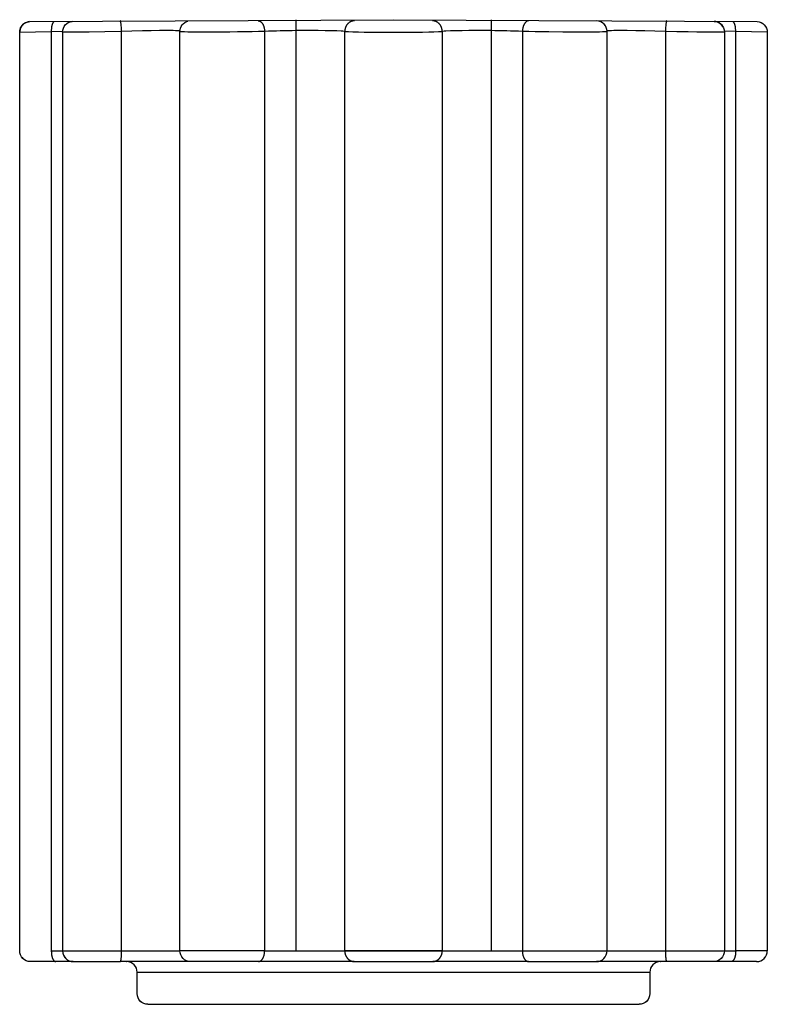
# Model space of a CAD drawing. Header units: millimetres. Extents: x 0 to 350, y 0 to 461.
import ezdxf

# ---------------------------------------------------------------- set-up
doc = ezdxf.new("R2010")
doc.units = ezdxf.units.MM
doc.header["$MEASUREMENT"] = 0
doc.layers.add('Crea2D$visibili$tangenti', color=7, linetype='Continuous', true_color=0x000000)
doc.layers.add('Predefinito', color=7, linetype='Continuous', true_color=0x000000)

msp = doc.modelspace()

# ---------------------------------------------------------------- linework, layer by layer
at = {"layer": 'Crea2D$visibili$tangenti'}
for p, q in [((25.08, 20), (5.01, 20)), ((25.1, 20), (47.17, 20)), ((50.08, 20), (50.11, 20)), ((238.26, 20), (269.99, 20)), ((270.01, 20), (269.99, 20)), ((299.89, 20), (300, 20)), ((344.98, 20), (302.83, 20)), ((60.01, 0), (60.03, 0)), ((60.03, 0), (289.97, 0)), ((289.97, 0), (289.99, 0))]:
    msp.add_line(p, q, dxfattribs=at)
for points in [[(16.01, 460.05), (15.98, 460.02), (15.94, 459.98), (15.91, 459.94), (15.87, 459.91), (15.84, 459.86), (15.81, 459.82), (15.77, 459.78), (15.74, 459.73), (15.71, 459.68), (15.67, 459.63), (15.64, 459.58), (15.61, 459.53), (15.58, 459.47), (15.55, 459.42), (15.52, 459.36), (15.49, 459.3), (15.43, 459.18), (15.37, 459.04), (15.31, 458.91), (15.26, 458.77), (15.21, 458.62), (15.17, 458.47), (15.12, 458.31), (15.08, 458.15), (15.04, 457.99), (15.01, 457.82), (14.97, 457.65), (14.94, 457.48), (14.92, 457.3), (14.89, 457.12), (14.85, 456.77), (14.82, 456.41), (14.81, 456.06), (14.8, 455.71), (14.81, 455.37), (14.81, 25), (14.81, 24.75), (14.82, 24.5), (14.83, 24.25), (14.85, 24), (14.87, 23.76), (14.9, 23.53), (14.93, 23.3), (14.96, 23.07), (15, 22.85), (15.05, 22.64), (15.1, 22.42), (15.15, 22.21), (15.21, 22.01), (15.27, 21.82), (15.34, 21.63), (15.38, 21.53), (15.41, 21.44), (15.48, 21.28), (15.52, 21.2), (15.56, 21.12), (15.6, 21.04), (15.64, 20.97), (15.69, 20.89), (15.73, 20.81), (15.77, 20.76), (15.81, 20.7), (15.85, 20.64), (15.89, 20.59), (15.93, 20.53), (15.98, 20.48), (16.02, 20.43), (16.07, 20.38), (16.11, 20.33), (16.13, 20.31), (16.16, 20.29), (16.18, 20.27), (16.2, 20.26), (16.23, 20.24), (16.25, 20.22), (16.27, 20.2), (16.3, 20.18), (16.32, 20.17), (16.35, 20.15), (16.37, 20.14), (16.4, 20.12), (16.43, 20.11), (16.45, 20.09), (16.48, 20.08), (16.5, 20.07), (16.52, 20.06), (16.55, 20.05), (16.57, 20.05), (16.59, 20.04), (16.62, 20.03), (16.64, 20.02), (16.67, 20.02), (16.69, 20.01), (16.72, 20.01), (16.74, 20.01), (16.77, 20), (16.79, 20), (16.82, 20), (16.85, 20)], [(79.89, 20), (79.92, 20), (78.67, 20), (47.17, 20), (47.17, 20), (47.17, 20), (47.17, 20), (47.17, 20), (47.17, 20), (47.17, 20), (47.17, 20), (47.18, 20), (47.18, 20), (47.18, 20), (47.18, 20), (47.18, 20), (47.18, 20), (47.19, 20), (47.19, 20), (47.19, 20.01), (47.19, 20.01), (47.19, 20.01), (47.19, 20.01), (47.2, 20.01), (47.2, 20.01), (47.2, 20.01), (47.2, 20.01), (47.2, 20.01), (47.21, 20.02), (47.21, 20.02), (47.21, 20.02), (47.21, 20.02), (47.21, 20.02), (47.22, 20.03), (47.22, 20.03), (47.22, 20.03), (47.23, 20.04), (47.23, 20.04), (47.23, 20.05), (47.24, 20.05), (47.24, 20.06), (47.24, 20.06), (47.25, 20.06), (47.25, 20.07), (47.26, 20.08), (47.26, 20.09), (47.27, 20.1), (47.28, 20.12), (47.28, 20.13), (47.29, 20.15), (47.29, 20.16), (47.31, 20.19), (47.32, 20.22), (47.33, 20.26), (47.34, 20.3), (47.36, 20.39), (47.39, 20.5), (47.41, 20.62), (47.45, 20.85), (47.5, 21.17), (47.53, 21.49), (47.6, 22.27), (47.64, 23.1), (47.67, 24.04), (47.68, 25), (47.68, 455.37), (47.65, 456.27), (47.59, 457.19), (47.52, 458.08), (47.43, 458.87), (47.39, 459.22), (47.34, 459.52), (47.31, 459.65), (47.28, 459.78), (47.26, 459.89), (47.23, 459.99), (47.22, 460.03), (47.2, 460.08), (47.19, 460.12), (47.18, 460.15), (47.17, 460.18), (47.15, 460.21), (47.15, 460.23), (47.14, 460.24), (47.13, 460.25), (47.13, 460.27), (47.12, 460.28), (47.12, 460.29), (47.11, 460.3), (47.1, 460.31), (47.1, 460.31), (47.1, 460.32), (47.09, 460.32), (47.09, 460.32), (47.09, 460.33), (47.09, 460.33), (47.08, 460.33), (47.08, 460.34), (47.08, 460.34), (47.07, 460.34), (47.07, 460.34), (47.07, 460.35), (47.06, 460.35), (47.06, 460.35), (47.06, 460.35), (47.06, 460.35), (47.05, 460.36), (47.05, 460.36), (47.05, 460.36), (47.04, 460.36), (47.04, 460.36), (47.04, 460.36), (47.04, 460.36), (47.03, 460.36)], [(111.74, 20), (111.78, 20), (111.81, 20), (111.85, 20), (111.89, 20.01), (111.93, 20.01), (111.96, 20.01), (112, 20.02), (112.04, 20.03), (112.07, 20.03), (112.11, 20.04), (112.15, 20.05), (112.18, 20.06), (112.22, 20.07), (112.26, 20.08), (112.29, 20.09), (112.33, 20.1), (112.36, 20.12), (112.4, 20.13), (112.43, 20.14), (112.47, 20.16), (112.51, 20.17), (112.54, 20.19), (112.57, 20.21), (112.61, 20.23), (112.68, 20.26), (112.74, 20.3), (112.81, 20.34), (112.87, 20.39), (112.94, 20.44), (113.01, 20.49), (113.07, 20.55), (113.14, 20.61), (113.2, 20.66), (113.26, 20.73), (113.32, 20.79), (113.38, 20.85), (113.44, 20.93), (113.5, 21), (113.56, 21.08), (113.62, 21.16), (113.67, 21.24), (113.73, 21.32), (113.78, 21.41), (113.83, 21.49), (113.88, 21.58), (113.93, 21.68), (113.98, 21.77), (114.03, 21.87), (114.07, 21.97), (114.11, 22.07), (114.16, 22.17), (114.19, 22.27), (114.27, 22.47), (114.34, 22.68), (114.4, 22.89), (114.45, 23.1), (114.5, 23.33), (114.55, 23.56), (114.59, 23.8), (114.62, 24.04), (114.64, 24.28), (114.66, 24.52), (114.67, 24.76), (114.67, 25), (335.19, 25), (335.19, 455.37), (335.2, 455.71), (335.19, 456.06), (335.18, 456.41), (335.15, 456.77), (335.11, 457.12), (335.08, 457.3), (335.06, 457.48), (335.03, 457.65), (334.99, 457.82), (334.96, 457.99), (334.92, 458.15), (334.88, 458.31), (334.83, 458.47), (334.79, 458.62), (334.74, 458.77), (334.69, 458.91), (334.63, 459.04), (334.57, 459.18), (334.51, 459.3), (334.48, 459.36), (334.45, 459.42), (334.42, 459.47), (334.39, 459.53), (334.36, 459.58), (334.33, 459.63), (334.29, 459.68), (334.26, 459.73), (334.23, 459.78), (334.19, 459.82), (334.16, 459.86), (334.13, 459.91), (334.09, 459.94), (334.06, 459.98), (334.02, 460.02), (333.99, 460.05)], [(129.3, 460.73), (129.34, 455.74), (129.34, 25)], [(220.7, 460.73), (220.66, 455.74), (220.66, 25)], [(302.97, 460.36), (302.96, 460.36), (302.96, 460.36), (302.96, 460.36), (302.96, 460.36), (302.95, 460.36), (302.95, 460.36), (302.95, 460.36), (302.94, 460.35), (302.94, 460.35), (302.94, 460.35), (302.94, 460.35), (302.93, 460.35), (302.93, 460.34), (302.93, 460.34), (302.92, 460.34), (302.92, 460.34), (302.92, 460.33), (302.91, 460.33), (302.91, 460.33), (302.91, 460.32), (302.91, 460.32), (302.9, 460.32), (302.9, 460.31), (302.9, 460.31), (302.89, 460.3), (302.88, 460.29), (302.88, 460.28), (302.87, 460.27), (302.87, 460.25), (302.86, 460.24), (302.85, 460.23), (302.85, 460.21), (302.83, 460.18), (302.82, 460.15), (302.81, 460.12), (302.8, 460.08), (302.78, 460.03), (302.77, 459.99), (302.74, 459.89), (302.72, 459.78), (302.69, 459.65), (302.66, 459.52), (302.61, 459.22), (302.57, 458.87), (302.48, 458.08), (302.41, 457.19), (302.35, 456.27), (302.32, 455.37), (297.42, 455.52), (292.66, 455.64), (288.5, 455.72), (284.34, 455.76), (280.86, 455.77), (279.5, 455.76), (278.13, 455.74), (277.05, 455.71), (275.81, 455.64), (275.44, 455.61), (275.19, 455.59), (275.09, 455.57), (274.99, 455.56)], [(20.1, 455.08), (20.1, 25), (75, 25)], [(275, 455.31), (275, 455.31), (275, 455.31), (275, 455.31), (275, 455.31), (275, 455.31), (275, 455.31), (275, 455.31), (275, 455.31), (275, 455.31), (275, 455.31), (275, 455.31), (275, 455.31), (275, 455.3), (275, 455.3), (275, 455.3), (275, 455.3), (275, 455.3), (275, 455.3), (275, 455.3), (275, 455.3), (275, 455.3), (275, 455.3), (275, 455.3), (275, 455.3), (275, 455.3), (275, 455.3), (275, 455.3), (275, 455.3), (275, 455.3), (275, 455.3), (275, 455.3), (274.99, 455.3), (274.99, 455.3), (274.99, 455.3), (274.99, 455.3), (274.99, 455.3), (274.99, 455.29), (274.99, 455.29), (274.99, 455.29), (274.99, 455.29), (274.99, 455.29), (274.99, 455.29), (274.99, 455.29), (274.98, 455.29), (274.98, 455.29), (274.98, 455.29), (274.98, 455.29), (274.97, 455.28), (274.97, 455.28), (274.96, 455.28), (274.96, 455.28), (274.95, 455.28), (274.94, 455.27), (274.93, 455.27), (274.91, 455.26), (274.89, 455.26), (274.87, 455.26), (274.82, 455.25), (274.77, 455.24), (274.63, 455.22), (274.34, 455.19), (274.09, 455.18), (272.91, 455.12), (271.41, 455.08), (269.23, 455.04), (267.05, 455.01), (265.15, 455), (261.33, 455), (257.77, 455.01), (254.21, 455.04), (247.79, 455.11), (244.55, 455.16), (241.31, 455.22), (238.32, 455.29), (235.33, 455.37), (235.33, 25), (235.33, 24.76), (235.34, 24.52), (235.36, 24.28), (235.38, 24.04), (235.41, 23.8), (235.45, 23.56), (235.5, 23.33), (235.55, 23.1), (235.6, 22.89), (235.66, 22.68), (235.73, 22.47), (235.81, 22.27), (235.84, 22.17), (235.89, 22.07), (235.93, 21.97), (235.97, 21.87), (236.02, 21.77), (236.07, 21.68), (236.12, 21.58), (236.17, 21.49), (236.22, 21.41), (236.27, 21.32), (236.33, 21.24), (236.38, 21.16), (236.44, 21.08), (236.5, 21), (236.56, 20.93), (236.62, 20.85), (236.68, 20.79), (236.74, 20.73), (236.8, 20.66), (236.86, 20.61), (236.93, 20.55), (236.99, 20.49), (237.06, 20.44), (237.13, 20.39), (237.19, 20.34), (237.26, 20.3), (237.32, 20.26), (237.39, 20.23), (237.43, 20.21), (237.46, 20.19), (237.49, 20.17), (237.53, 20.16), (237.57, 20.14), (237.6, 20.13), (237.64, 20.12), (237.67, 20.1), (237.71, 20.09), (237.74, 20.08), (237.78, 20.07), (237.82, 20.06), (237.85, 20.05), (237.89, 20.04), (237.93, 20.03), (237.96, 20.03), (238, 20.02), (238.04, 20.01), (238.07, 20.01), (238.11, 20.01), (238.15, 20), (238.19, 20), (238.22, 20), (238.26, 20), (193.34, 20)], [(350, 455), (335.19, 455.37), (329.88, 455.56)], [(152.17, 25), (152.17, 24.87), (152.18, 24.75), (152.19, 24.62), (152.2, 24.5), (152.21, 24.37), (152.23, 24.25), (152.24, 24.12), (152.27, 24), (152.29, 23.88), (152.32, 23.76), (152.34, 23.64), (152.38, 23.53), (152.41, 23.41), (152.45, 23.3), (152.48, 23.18), (152.53, 23.07), (152.57, 22.96), (152.62, 22.85), (152.67, 22.74), (152.72, 22.63), (152.77, 22.52), (152.83, 22.42), (152.89, 22.31), (152.95, 22.21), (153.02, 22.11), (153.08, 22.01), (153.15, 21.91), (153.22, 21.81), (153.3, 21.71), (153.37, 21.62), (153.45, 21.53), (153.53, 21.44), (153.61, 21.35), (153.7, 21.27), (153.78, 21.19), (153.87, 21.11), (153.96, 21.03), (154.05, 20.96), (154.15, 20.88), (154.24, 20.81), (154.33, 20.75), (154.42, 20.69), (154.52, 20.63), (154.61, 20.58), (154.71, 20.52), (154.8, 20.47), (154.9, 20.42), (155, 20.38), (155.1, 20.33), (155.21, 20.29), (155.31, 20.25), (155.42, 20.21), (155.53, 20.18), (155.64, 20.15), (155.75, 20.12), (155.86, 20.09), (155.97, 20.07), (156.08, 20.05), (156.19, 20.04), (156.3, 20.02), (156.41, 20.01), (156.52, 20.01), (156.63, 20), (156.74, 20), (193.26, 20), (193.37, 20), (193.48, 20.01), (193.59, 20.01), (193.7, 20.02), (193.81, 20.04), (193.92, 20.05), (194.03, 20.07), (194.14, 20.09), (194.25, 20.12), (194.36, 20.15), (194.47, 20.18), (194.58, 20.21), (194.69, 20.25), (194.79, 20.29), (194.9, 20.33), (195, 20.38), (195.1, 20.42), (195.2, 20.47), (195.29, 20.52), (195.39, 20.58), (195.48, 20.63), (195.58, 20.69), (195.67, 20.75), (195.76, 20.81), (195.85, 20.88), (195.95, 20.96), (196.04, 21.03), (196.13, 21.11), (196.22, 21.19), (196.3, 21.27), (196.39, 21.35), (196.47, 21.44), (196.55, 21.53), (196.63, 21.62), (196.7, 21.71), (196.78, 21.81), (196.85, 21.91), (196.92, 22.01), (196.98, 22.11), (197.05, 22.21), (197.11, 22.31), (197.17, 22.42), (197.23, 22.52), (197.28, 22.63), (197.33, 22.74), (197.38, 22.85), (197.43, 22.96), (197.47, 23.07), (197.52, 23.18), (197.55, 23.3), (197.59, 23.41), (197.62, 23.53), (197.66, 23.64), (197.68, 23.76), (197.71, 23.88), (197.73, 24), (197.76, 24.12), (197.77, 24.25), (197.79, 24.37), (197.8, 24.5), (197.81, 24.62), (197.82, 24.75), (197.83, 24.87), (197.83, 25)]]:
    msp.add_lwpolyline(points, dxfattribs=at)
for points in [[(75.01, 455.56), (74.9, 455.57), (74.8, 455.59), (74.54, 455.61), (74.19, 455.64), (73.84, 455.67), (72.9, 455.71), (71.78, 455.74), (70.41, 455.76), (69.04, 455.77), (65.44, 455.76), (61.61, 455.72), (57.45, 455.64), (52.57, 455.52), (47.68, 455.37), (39.93, 455.2), (32.54, 455.08), (28.73, 455.03), (24.98, 455), (22.32, 455), (21.34, 455.01), (20.64, 455.03), (20.4, 455.04), (20.32, 455.04), (20.23, 455.05), (20.21, 455.05), (20.18, 455.06), (20.16, 455.06), (20.14, 455.06), (20.13, 455.06), (20.12, 455.07), (20.12, 455.07), (20.12, 455.07), (20.11, 455.07), (20.11, 455.07), (20.11, 455.07), (20.11, 455.07), (20.11, 455.07), (20.11, 455.07), (20.1, 455.07), (20.1, 455.07), (20.1, 455.07), (20.1, 455.07), (20.1, 455.07), (20.1, 455.07), (20.1, 455.07), (20.1, 455.07), (20.1, 455.07), (20.1, 455.07), (20.1, 455.08), (20.1, 455.08), (20.1, 455.08), (20.1, 455.08), (20.1, 455.08), (20.1, 455.08), (20.1, 455.08), (20.1, 455.08), (20.1, 455.08), (20.1, 455.08), (20.1, 455.08), (20.1, 455.08), (20.1, 455.08), (20.1, 455.08), (20.1, 455.08), (20.1, 455.08), (20.1, 455.08), (20.1, 455.08), (20.1, 455.08), (20.1, 455.08), (20.1, 455.08), (20.1, 455.08), (20.1, 455.08), (20.1, 455.08), (20.1, 455.08), (20.1, 455.08), (20.1, 455.08), (20.1, 455.08), (20.1, 455.08), (20.1, 455.08), (20.1, 455.08), (20.1, 455.08), (20.1, 455.08), (20.1, 455.08), (20.1, 455.08), (20.1, 455.08), (20.1, 455.08), (20.1, 455.08, -0.37747), (24.51, 460.07), (24.63, 460.08), (24.71, 460.1)], [(111.67, 460.36), (111.7, 460.36), (111.74, 460.36), (111.77, 460.36), (111.8, 460.35), (111.83, 460.35), (111.87, 460.35), (111.9, 460.34), (111.93, 460.34), (111.97, 460.33), (112, 460.32), (112.03, 460.32), (112.07, 460.31), (112.1, 460.3), (112.14, 460.29), (112.17, 460.28), (112.2, 460.27), (112.24, 460.25), (112.27, 460.24), (112.3, 460.23), (112.34, 460.21), (112.37, 460.2), (112.41, 460.18), (112.44, 460.17), (112.48, 460.15), (112.54, 460.12), (112.61, 460.08), (112.68, 460.03), (112.75, 459.99), (112.82, 459.94), (112.88, 459.89), (112.95, 459.84), (113.02, 459.78), (113.08, 459.72), (113.15, 459.65), (113.21, 459.59), (113.27, 459.52), (113.34, 459.45), (113.4, 459.37), (113.46, 459.3), (113.52, 459.22), (113.58, 459.13), (113.64, 459.05), (113.69, 458.96), (113.75, 458.87), (113.8, 458.78), (113.86, 458.68), (113.91, 458.59), (113.96, 458.49), (114.01, 458.39), (114.05, 458.29), (114.1, 458.18), (114.14, 458.08), (114.18, 457.97), (114.22, 457.86), (114.3, 457.64), (114.37, 457.42), (114.43, 457.19), (114.48, 456.96), (114.53, 456.73), (114.57, 456.5), (114.6, 456.27), (114.63, 456.04), (114.65, 455.81), (114.66, 455.59), (114.67, 455.37), (111.8, 455.29), (108.79, 455.22), (105.37, 455.16), (101.96, 455.11), (98.38, 455.06), (91.72, 455.01), (85.8, 455), (83.14, 455.01), (80.63, 455.04), (78.72, 455.07), (77.09, 455.12), (75.95, 455.17), (75.53, 455.2), (75.38, 455.22), (75.23, 455.24), (75.18, 455.25), (75.13, 455.26), (75.11, 455.26), (75.1, 455.26), (75.08, 455.27), (75.06, 455.27), (75.05, 455.28), (75.04, 455.28), (75.04, 455.28), (75.03, 455.28), (75.03, 455.28), (75.03, 455.28), (75.03, 455.28), (75.02, 455.29), (75.02, 455.29), (75.02, 455.29), (75.02, 455.29), (75.01, 455.29), (75.01, 455.29), (75.01, 455.29), (75.01, 455.29), (75.01, 455.29), (75.01, 455.3), (75.01, 455.3), (75.01, 455.3), (75.01, 455.3), (75.01, 455.3), (75, 455.3), (75, 455.3), (75, 455.3), (75, 455.3), (75, 455.3), (75, 455.3), (75, 455.3), (75, 455.3), (75, 455.3), (75, 455.3), (75, 455.3), (75, 455.3), (75, 455.3), (75, 455.3), (75, 455.3), (75, 455.3), (75, 455.3), (75, 455.3), (75, 455.31), (75, 455.31), (75, 455.31), (75, 455.31), (75, 455.31), (75, 455.31), (75, 455.31), (75, 455.31), (75, 455.31), (75, 455.31), (75, 455.31), (75, 455.31), (75, 455.31, -0.340728), (78.78, 460.19)], [(156.72, 460.36), (156.62, 460.36), (156.52, 460.35), (156.42, 460.35), (156.31, 460.34), (156.21, 460.32), (156.11, 460.31), (156, 460.29), (155.9, 460.27), (155.79, 460.24), (155.69, 460.21), (155.58, 460.18), (155.48, 460.15), (155.37, 460.12), (155.26, 460.08), (155.16, 460.03), (155.06, 459.99), (154.95, 459.94), (154.85, 459.89), (154.75, 459.84), (154.64, 459.78), (154.54, 459.72), (154.44, 459.65), (154.34, 459.59), (154.25, 459.52), (154.15, 459.45), (154.06, 459.37), (153.96, 459.3), (153.87, 459.22), (153.78, 459.13), (153.69, 459.05), (153.61, 458.96), (153.52, 458.87), (153.44, 458.78), (153.36, 458.68), (153.28, 458.59), (153.21, 458.49), (153.14, 458.39), (153.07, 458.29), (153, 458.18), (152.93, 458.08), (152.87, 457.97), (152.81, 457.86), (152.75, 457.75), (152.7, 457.64), (152.65, 457.53), (152.6, 457.42), (152.55, 457.3), (152.51, 457.19), (152.47, 457.07), (152.43, 456.96), (152.39, 456.84), (152.36, 456.73), (152.33, 456.61), (152.3, 456.5), (152.28, 456.38), (152.26, 456.27), (152.24, 456.15), (152.22, 456.04), (152.21, 455.92), (152.2, 455.81), (152.19, 455.7), (152.18, 455.59), (152.17, 455.48), (152.17, 455.37), (151.33, 455.43), (150.49, 455.48), (148.4, 455.58), (145.9, 455.66), (143.07, 455.72), (139.67, 455.76), (135.79, 455.77), (132.57, 455.76), (129.34, 455.74, 0.007468), (114.67, 455.37), (114.67, 25), (75.27, 25)], [(238.33, 460.36), (238.3, 460.36), (238.26, 460.36), (238.23, 460.36), (238.2, 460.35), (238.17, 460.35), (238.13, 460.35), (238.1, 460.34), (238.07, 460.34), (238.03, 460.33), (238, 460.32), (237.97, 460.32), (237.93, 460.31), (237.9, 460.3), (237.86, 460.29), (237.83, 460.28), (237.8, 460.27), (237.76, 460.25), (237.73, 460.24), (237.7, 460.23), (237.66, 460.21), (237.63, 460.2), (237.59, 460.18), (237.56, 460.17), (237.52, 460.15), (237.46, 460.12), (237.39, 460.08), (237.32, 460.03), (237.25, 459.99), (237.18, 459.94), (237.12, 459.89), (237.05, 459.84), (236.98, 459.78), (236.92, 459.72), (236.85, 459.65), (236.79, 459.59), (236.73, 459.52), (236.66, 459.45), (236.6, 459.37), (236.54, 459.3), (236.48, 459.22), (236.42, 459.13), (236.36, 459.05), (236.31, 458.96), (236.25, 458.87), (236.2, 458.78), (236.14, 458.68), (236.09, 458.59), (236.04, 458.49), (235.99, 458.39), (235.95, 458.29), (235.9, 458.18), (235.86, 458.08), (235.82, 457.97), (235.78, 457.86), (235.7, 457.64), (235.63, 457.42), (235.57, 457.19), (235.52, 456.96), (235.47, 456.73), (235.43, 456.5), (235.4, 456.27), (235.37, 456.04), (235.35, 455.81), (235.34, 455.59), (235.33, 455.37, 0.00731), (220.66, 455.74), (216.96, 455.77), (213.35, 455.77), (210.19, 455.76), (207.1, 455.72), (204.4, 455.67), (201.71, 455.58), (199.55, 455.48), (198.69, 455.43), (197.83, 455.37), (197.83, 25), (152.17, 25), (152.17, 455.37), (153.9, 455.29), (155.98, 455.22), (158.65, 455.15), (161.32, 455.1), (164.53, 455.05), (169.63, 455.01), (175.2, 455), (178.74, 455), (182.33, 455.02), (185.49, 455.05), (188.65, 455.1), (191.49, 455.15), (193.96, 455.21), (196.11, 455.29), (197.83, 455.37), (197.83, 455.48), (197.82, 455.59), (197.81, 455.7), (197.8, 455.81), (197.79, 455.92), (197.78, 456.04), (197.76, 456.15), (197.74, 456.27), (197.72, 456.38), (197.7, 456.5), (197.67, 456.61), (197.64, 456.73), (197.61, 456.84), (197.57, 456.96), (197.53, 457.07), (197.49, 457.19), (197.45, 457.3), (197.4, 457.42), (197.35, 457.53), (197.3, 457.64), (197.25, 457.75), (197.19, 457.86), (197.13, 457.97), (197.07, 458.08), (197, 458.18), (196.93, 458.29), (196.86, 458.39), (196.79, 458.49), (196.72, 458.59), (196.64, 458.68), (196.56, 458.78), (196.48, 458.87), (196.39, 458.96), (196.31, 459.05), (196.22, 459.13), (196.13, 459.22), (196.04, 459.3), (195.94, 459.37), (195.85, 459.45), (195.75, 459.52), (195.66, 459.59), (195.56, 459.65), (195.46, 459.72), (195.36, 459.78), (195.25, 459.84), (195.15, 459.89), (195.05, 459.94), (194.94, 459.99), (194.84, 460.03), (194.74, 460.08), (194.63, 460.12), (194.52, 460.15), (194.42, 460.18), (194.31, 460.21), (194.21, 460.24), (194.1, 460.27), (194, 460.29), (193.89, 460.31), (193.79, 460.32), (193.69, 460.34), (193.58, 460.35), (193.48, 460.35), (193.38, 460.36), (193.28, 460.36)], [(270, 20, 0.414214), (275, 25), (275, 455.31, 0.408447), (270.1, 460.31)], [(325.06, 460.08, -0.405121), (329.9, 455.08), (329.9, 455.08), (329.9, 455.08), (329.9, 455.08), (329.9, 455.08), (329.9, 455.08), (329.9, 455.08), (329.9, 455.08), (329.9, 455.08), (329.9, 455.08), (329.9, 455.08), (329.9, 455.08), (329.9, 455.08), (329.9, 455.08), (329.9, 455.08), (329.9, 455.08), (329.9, 455.08), (329.9, 455.08), (329.9, 455.08), (329.9, 455.08), (329.9, 455.08), (329.9, 455.08), (329.9, 455.08), (329.9, 455.08), (329.9, 455.08), (329.9, 455.08), (329.9, 455.08), (329.9, 455.08), (329.9, 455.08), (329.9, 455.08), (329.9, 455.08), (329.9, 455.08), (329.9, 455.08), (329.9, 455.08), (329.9, 455.08), (329.9, 455.08), (329.9, 455.08), (329.9, 455.08), (329.9, 455.08), (329.9, 455.08), (329.9, 455.08), (329.9, 455.07), (329.9, 455.07), (329.9, 455.07), (329.9, 455.07), (329.9, 455.07), (329.9, 455.07), (329.9, 455.07), (329.9, 455.07), (329.89, 455.07), (329.89, 455.07), (329.89, 455.07), (329.89, 455.07), (329.89, 455.07), (329.88, 455.07), (329.88, 455.07), (329.88, 455.07), (329.87, 455.07), (329.86, 455.06), (329.85, 455.06), (329.83, 455.06), (329.8, 455.05), (329.76, 455.05), (329.68, 455.04), (329.35, 455.03), (328.66, 455.01), (327.72, 455), (325.12, 455), (321.64, 455.03), (317.01, 455.09), (313.02, 455.15), (307.58, 455.25), (302.32, 455.37), (302.32, 25), (302.33, 24.03), (302.36, 23.07), (302.41, 22.21), (302.44, 21.82), (302.47, 21.44), (302.51, 21.13), (302.55, 20.81), (302.59, 20.59), (302.61, 20.49), (302.64, 20.38), (302.66, 20.29), (302.67, 20.25), (302.69, 20.21), (302.7, 20.18), (302.71, 20.15), (302.72, 20.14), (302.72, 20.12), (302.73, 20.11), (302.74, 20.09), (302.74, 20.08), (302.75, 20.07), (302.75, 20.07), (302.75, 20.06), (302.76, 20.06), (302.76, 20.05), (302.76, 20.05), (302.77, 20.04), (302.77, 20.04), (302.77, 20.04), (302.78, 20.03), (302.78, 20.03), (302.78, 20.02), (302.79, 20.02), (302.79, 20.02), (302.79, 20.02), (302.79, 20.02), (302.8, 20.01), (302.8, 20.01), (302.8, 20.01), (302.8, 20.01), (302.8, 20.01), (302.8, 20.01), (302.81, 20.01), (302.81, 20.01), (302.81, 20.01), (302.81, 20.01), (302.81, 20), (302.81, 20), (302.82, 20), (302.82, 20), (302.82, 20), (302.82, 20), (302.82, 20), (302.82, 20), (302.83, 20), (302.83, 20), (302.83, 20), (302.83, 20), (302.83, 20), (302.83, 20), (302.83, 20), (270.07, 20)], [(5, 20, -0.414214), (0, 25), (0, 455), (14.81, 455.37), (20.12, 455.55)], [(156.66, 20), (80, 20, -0.414222), (75, 25), (75, 455.31)], [(329.9, 455.08), (329.9, 25, -0.414214), (324.9, 20)], [(14.81, 25), (20.1, 25, 0.414194), (25.1, 20), (24.99, 20)], [(344.98, 20), (344.99, 20), (345, 20, 0.414214), (350, 25)], [(60, 0, -0.414213), (55, 5), (55, 15), (175, 15), (295, 15), (295, 5, -0.413899), (290, 0)]]:
    msp.add_lwpolyline(points, format="xyb", dxfattribs=at)
for centre, radius, start, end in [((5, 454.99), 5, 96.7895, 176.0166), ((269.93, 455.28), 5.08, 17.2721, 75.2925), ((324.8, 454.98), 5.14, 31.4891, 84.5287), ((5.03, 25.03), 5.04, 219.201, 230.799), ((25.1, 25), 5, 211.4384, 218.5663), ((25.1, 25), 5, 232.9109, 240.0216), ((50, 15), 5, 0, 88.8618), ((49.97, 14.97), 5.04, 39.201, 50.799), ((80, 25), 5, 211.4384, 218.5663), ((80, 25), 5, 232.9109, 240.0216), ((300, 15), 5, 90.9698, 179.9999), ((300.03, 14.97), 5.04, 129.201, 140.799), ((344.97, 25.03), 5.04, 309.201, 320.799), ((60.03, 5.03), 5.04, 219.201, 230.799), ((290, 5), 5, 309.1504, 320.8496)]:
    msp.add_arc(centre, radius, start, end, dxfattribs=at)
at = {"layer": 'Predefinito'}
msp.add_lwpolyline([(0, 455, -0.140037), (0.79, 457.68, -0.09926), (2.17, 459.11, -0.14005), (4.82, 459.99), (175, 460.86), (345.18, 459.99, -0.40361), (350, 455), (350, 25), (335.19, 25), (335.19, 24.75), (335.18, 24.5), (335.17, 24.25), (335.15, 24), (335.13, 23.76), (335.1, 23.53), (335.07, 23.3), (335.04, 23.07), (335, 22.85), (334.95, 22.64), (334.9, 22.42), (334.85, 22.21), (334.79, 22.01), (334.73, 21.82), (334.66, 21.63), (334.62, 21.53), (334.59, 21.44), (334.52, 21.28), (334.48, 21.2), (334.44, 21.12), (334.4, 21.04), (334.36, 20.97), (334.31, 20.89), (334.27, 20.81), (334.23, 20.76), (334.19, 20.7), (334.15, 20.64), (334.11, 20.59), (334.07, 20.53), (334.02, 20.48), (333.98, 20.43), (333.93, 20.38), (333.89, 20.33), (333.87, 20.31), (333.84, 20.29), (333.82, 20.27), (333.8, 20.26), (333.77, 20.24), (333.75, 20.22), (333.73, 20.2), (333.7, 20.18), (333.68, 20.17), (333.65, 20.15), (333.63, 20.14), (333.6, 20.12), (333.57, 20.11), (333.55, 20.09), (333.52, 20.08), (333.5, 20.07), (333.48, 20.06), (333.45, 20.05), (333.43, 20.05), (333.41, 20.04), (333.38, 20.03), (333.36, 20.02), (333.33, 20.02), (333.31, 20.01), (333.28, 20.01), (333.26, 20.01), (333.23, 20), (333.21, 20), (333.18, 20), (333.15, 20)], format="xyb", dxfattribs=at)

doc.saveas('drawing.dxf')
